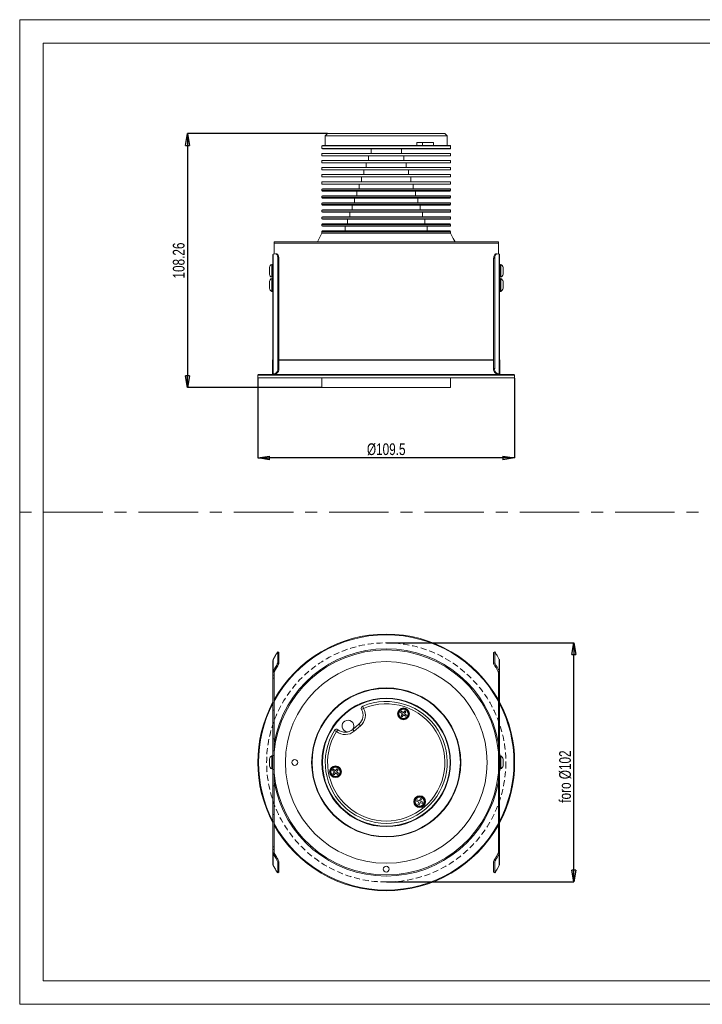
# Model space of a CAD drawing. Header units: millimetres. Extents: x 0 to 594, y 0 to 420.
# Tile 1 of 4: x 0 to 291, y 0 to 420. Entities that reach past the tile are written whole.
import ezdxf

# ---------------------------------------------------------------- set-up
doc = ezdxf.new("R2010")
doc.units = ezdxf.units.MM
doc.header["$LTSCALE"] = 2
doc.header["$PDSIZE"] = -1
doc.linetypes.add('CENTERX2', pattern=[20.32, 12.7, -2.54, 2.54, -2.54])
doc.linetypes.add('HIDDEN', pattern=[1.905, 1.27, -0.635])
for name, color, linetype, lineweight in [('DGA-lighting', 7, 'Continuous', 0), ('DGA-quote', 251, 'Continuous', 0), ('DGA-txt', 7, 'Continuous', 0)]:
    doc.layers.add(name, color=color, linetype=linetype, lineweight=lineweight)
doc.styles.add('SLDTEXTSTYLE0', font='TXT', dxfattribs={"width": 0.75})
doc.dimstyles.new('SLDDIMSTYLE0', dxfattribs={"dimtxt": 5, "dimasz": 5, "dimexe": 0, "dimexo": 0.0625, "dimgap": 1.25, "dimtad": 1, "dimrnd": 1e-09, "dimzin": 12, "dimdsep": 46, "dimtxsty": 'SLDTEXTSTYLE0', "dimblk1": 'CLOSED', "dimblk2": 'CLOSED', "dimsah": 1, "dimcen": 0.09, "dimadec": 0, "dimazin": 3, "dimtfac": 1, "dimtofl": 0, "dimtmove": 0, "dimatfit": 3, "dimldrblk": 'CLOSED', "dimfxl": 1, "dimfrac": 2, "dimtolj": 1, "dimtzin": 12, "dimarcsym": 0})

# ---------------------------------------------------------------- blocks, each defined once
blk = doc.blocks.new('_CLOSED')
at = {"color": 0, "linetype": 'ByBlock', "lineweight": -2}
for p, q in [((-1, 0.166667), (0, 0)), ((-1, 0.166667), (-1, -0.166667)), ((0, 0), (-1, -0.166667)), ((0, 0), (-1, 0))]:
    blk.add_line(p, q, dxfattribs=at)
blk = doc.blocks.new('_D')
at = {"layer": 'Defpoints', "color": 0, "transparency": 16777216}
for p in [(156.29, 154.18), (236.26, 154.18), (156.29, 52.18)]:
    blk.add_point(p, dxfattribs=at)
at = {"layer": 'DGA-quote', "color": 0, "lineweight": -2, "transparency": 16777216}
for p, q in [((156.36, 154.18), (236.26, 154.18)), ((236.26, 57.18), (236.26, 149.18)), ((156.36, 52.18), (236.26, 52.18))]:
    blk.add_line(p, q, dxfattribs=at)
at = {"layer": 'DGA-quote', "color": 0, "lineweight": -2, "transparency": 16777216, "xscale": 5, "yscale": 5, "zscale": 5}
for p, rotation in [((236.26, 154.18), 90), ((236.26, 52.18), 270)]:
    blk.add_blockref('_CLOSED', p, dxfattribs=dict(at, rotation=rotation))
at = {"layer": 'DGA-quote', "color": 0, "transparency": 16777216, "insert": (230.01, 97.14), "char_height": 5, "attachment_point": 2, "rotation": 90, "style": 'SLDTEXTSTYLE0'}
blk.add_mtext('\\A1;foro %%c102', dxfattribs=at)
blk = doc.blocks.new('_D_1')
at = {"layer": 'Defpoints', "color": 0, "transparency": 16777216}
for p in [(101.54, 267.17), (211.04, 267.17), (101.54, 233.04)]:
    blk.add_point(p, dxfattribs=at)
at = {"layer": 'DGA-quote', "color": 0, "lineweight": -2, "transparency": 16777216}
for p, q in [((101.54, 267.11), (101.54, 233.04)), ((211.04, 267.11), (211.04, 233.04)), ((206.04, 233.04), (106.54, 233.04))]:
    blk.add_line(p, q, dxfattribs=at)
at = {"layer": 'DGA-quote', "color": 0, "lineweight": -2, "transparency": 16777216, "xscale": 5, "yscale": 5, "zscale": 5, "rotation": 180}
blk.add_blockref('_CLOSED', (101.54, 233.04), dxfattribs=at)
at = {"layer": 'DGA-quote', "color": 0, "lineweight": -2, "transparency": 16777216, "xscale": 5, "yscale": 5, "zscale": 5}
blk.add_blockref('_CLOSED', (211.04, 233.04), dxfattribs=at)
at = {"layer": 'DGA-quote', "color": 0, "transparency": 16777216, "insert": (156.29, 239.29), "char_height": 5, "attachment_point": 2, "style": 'SLDTEXTSTYLE0'}
blk.add_mtext('\\A1;%%c109.5', dxfattribs=at)
blk = doc.blocks.new('_D_2')
at = {"layer": 'Defpoints', "color": 0, "transparency": 16777216}
for p in [(131.29, 371.4), (71.54, 263.14), (128.89, 263.14)]:
    blk.add_point(p, dxfattribs=at)
at = {"layer": 'DGA-quote', "color": 0, "lineweight": -2, "transparency": 16777216}
for p, q in [((131.23, 371.4), (71.54, 371.4)), ((71.54, 366.4), (71.54, 268.14)), ((128.83, 263.14), (71.54, 263.14))]:
    blk.add_line(p, q, dxfattribs=at)
at = {"layer": 'DGA-quote', "color": 0, "lineweight": -2, "transparency": 16777216, "xscale": 5, "yscale": 5, "zscale": 5}
for p, rotation in [((71.54, 371.4), 90), ((71.54, 263.14), 270)]:
    blk.add_blockref('_CLOSED', p, dxfattribs=dict(at, rotation=rotation))
at = {"layer": 'DGA-quote', "color": 0, "transparency": 16777216, "insert": (65.29, 317.27), "char_height": 5, "attachment_point": 2, "rotation": 90, "style": 'SLDTEXTSTYLE0'}
blk.add_mtext('\\A1;108.26', dxfattribs=at)

msp = doc.modelspace()

# ---------------------------------------------------------------- linework, layer by layer
at = {"layer": 'DGA-lighting', "linetype": 'Continuous'}
for p, q in [((131.294, 371.404), (130.294, 370.404)), ((130.294, 370.404), (130.294, 366.404)), ((182.294, 370.404), (130.294, 370.404)), ((131.294, 371.404), (181.294, 371.404)), ((182.294, 370.404), (181.294, 371.404)), ((182.294, 366.404), (182.294, 370.404)), ((129.094, 366.404), (128.894, 366.204)), ((128.894, 366.204), (128.894, 365.104)), ((161.269, 366.204), (128.894, 366.204)), ((129.094, 366.404), (161.233, 366.404)), ((161.233, 366.404), (183.494, 366.404)), ((183.694, 366.204), (161.269, 366.204)), ((169.357, 367.604), (176.432, 367.604)), ((169.357, 366.404), (169.357, 367.604)), ((171.821, 366.404), (171.821, 367.604)), ((176.432, 367.604), (176.432, 366.404)), ((183.694, 366.204), (183.494, 366.404)), ((183.694, 365.104), (183.694, 366.204)), ((128.894, 365.104), (129.094, 364.904)), ((128.894, 365.104), (183.694, 365.104)), ((128.894, 362.904), (128.894, 361.904)), ((183.694, 362.904), (128.894, 362.904)), ((183.694, 361.904), (128.894, 361.904)), ((183.494, 364.904), (129.094, 364.904)), ((148.794, 361.904), (148.794, 359.904)), ((149.794, 364.904), (149.794, 362.904)), ((162.794, 362.904), (162.794, 364.904)), ((163.794, 359.904), (163.794, 361.904)), ((183.494, 364.904), (183.694, 365.104)), ((183.694, 361.904), (183.694, 362.904)), ((128.894, 359.904), (128.894, 358.904)), ((183.694, 359.904), (128.894, 359.904)), ((183.694, 358.904), (128.894, 358.904)), ((147.794, 358.904), (147.794, 356.904)), ((164.794, 356.904), (164.794, 358.904)), ((183.694, 358.904), (183.694, 359.904)), ((128.894, 356.904), (128.894, 355.904)), ((183.694, 356.904), (128.894, 356.904)), ((183.694, 355.904), (128.894, 355.904)), ((128.894, 353.904), (128.894, 352.904)), ((183.694, 353.904), (128.894, 353.904)), ((183.694, 352.904), (128.894, 352.904)), ((145.794, 352.904), (145.794, 350.904)), ((146.794, 355.904), (146.794, 353.904)), ((165.794, 353.904), (165.794, 355.904)), ((166.794, 350.904), (166.794, 352.904)), ((183.694, 355.904), (183.694, 356.904)), ((183.694, 352.904), (183.694, 353.904)), ((128.894, 350.904), (128.894, 349.904)), ((183.694, 350.904), (128.894, 350.904)), ((183.694, 349.904), (128.894, 349.904)), ((144.794, 349.904), (144.794, 347.904)), ((167.794, 347.904), (167.794, 349.904)), ((183.694, 349.904), (183.694, 350.904)), ((129.094, 347.904), (128.894, 347.704)), ((128.894, 347.704), (128.894, 347.104)), ((161.269, 347.704), (128.894, 347.704)), ((128.894, 347.104), (129.094, 346.904)), ((128.894, 347.104), (183.694, 347.104)), ((129.094, 344.904), (128.894, 344.704)), ((128.894, 344.704), (128.894, 344.104)), ((161.269, 344.704), (128.894, 344.704)), ((129.094, 347.904), (161.233, 347.904)), ((183.494, 346.904), (129.094, 346.904)), ((129.094, 344.904), (161.233, 344.904)), ((143.794, 346.904), (143.794, 344.904)), ((161.233, 347.904), (183.494, 347.904)), ((161.233, 344.904), (183.494, 344.904)), ((183.694, 347.704), (161.269, 347.704)), ((183.694, 344.704), (161.269, 344.704)), ((168.794, 344.904), (168.794, 346.904)), ((183.694, 347.704), (183.494, 347.904)), ((183.494, 346.904), (183.694, 347.104)), ((183.694, 344.704), (183.494, 344.904)), ((183.694, 347.104), (183.694, 347.704)), ((183.694, 344.104), (183.694, 344.704)), ((128.894, 344.104), (129.094, 343.904)), ((128.894, 344.104), (183.694, 344.104)), ((129.094, 341.904), (128.894, 341.704)), ((128.894, 341.704), (128.894, 341.104)), ((161.269, 341.704), (128.894, 341.704)), ((128.894, 341.104), (129.094, 340.904)), ((128.894, 341.104), (183.694, 341.104)), ((183.494, 343.904), (129.094, 343.904)), ((129.094, 341.904), (161.233, 341.904)), ((183.494, 340.904), (129.094, 340.904)), ((141.794, 340.904), (141.794, 338.904)), ((142.794, 343.904), (142.794, 341.904)), ((161.233, 341.904), (183.494, 341.904)), ((183.694, 341.704), (161.269, 341.704)), ((169.794, 341.904), (169.794, 343.904)), ((170.794, 338.904), (170.794, 340.904)), ((183.494, 343.904), (183.694, 344.104)), ((183.694, 341.704), (183.494, 341.904)), ((183.494, 340.904), (183.694, 341.104)), ((183.694, 341.104), (183.694, 341.704)), ((129.094, 338.904), (128.894, 338.704)), ((128.894, 338.704), (128.894, 338.104)), ((161.269, 338.704), (128.894, 338.704)), ((128.894, 338.104), (129.094, 337.904)), ((128.894, 338.104), (183.694, 338.104)), ((129.094, 338.904), (161.233, 338.904)), ((183.494, 337.904), (129.094, 337.904)), ((140.794, 337.904), (140.794, 335.904)), ((161.233, 338.904), (183.494, 338.904)), ((183.694, 338.704), (161.269, 338.704)), ((171.794, 335.904), (171.794, 337.904)), ((183.694, 338.704), (183.494, 338.904)), ((183.494, 337.904), (183.694, 338.104)), ((183.694, 338.104), (183.694, 338.704)), ((129.094, 335.904), (128.894, 335.704)), ((128.894, 335.704), (128.894, 335.104)), ((161.269, 335.704), (128.894, 335.704)), ((128.894, 335.104), (129.094, 334.904)), ((128.894, 335.104), (183.694, 335.104)), ((129.094, 332.904), (128.894, 332.704)), ((128.894, 332.704), (128.894, 332.104)), ((161.269, 332.704), (128.894, 332.704)), ((128.894, 332.104), (129.094, 331.904)), ((128.894, 332.104), (183.694, 332.104)), ((129.094, 335.904), (161.233, 335.904)), ((183.494, 334.904), (129.094, 334.904)), ((129.094, 332.904), (161.233, 332.904)), ((183.494, 331.904), (129.094, 331.904)), ((138.794, 331.904), (138.794, 329.904)), ((139.794, 334.904), (139.794, 332.904)), ((161.233, 335.904), (183.494, 335.904)), ((161.233, 332.904), (183.494, 332.904)), ((183.694, 335.704), (161.269, 335.704)), ((183.694, 332.704), (161.269, 332.704)), ((172.794, 332.904), (172.794, 334.904)), ((173.794, 329.904), (173.794, 331.904)), ((183.694, 335.704), (183.494, 335.904)), ((183.494, 334.904), (183.694, 335.104)), ((183.694, 332.704), (183.494, 332.904)), ((183.494, 331.904), (183.694, 332.104)), ((183.694, 335.104), (183.694, 335.704)), ((183.694, 332.104), (183.694, 332.704)), ((129.094, 329.904), (128.894, 329.704)), ((128.894, 329.704), (128.894, 329.104)), ((161.269, 329.704), (128.894, 329.704)), ((128.894, 329.104), (129.094, 328.904)), ((128.894, 329.104), (183.694, 329.104)), ((128.894, 328.904), (183.694, 328.904)), ((129.094, 329.904), (161.233, 329.904)), ((161.233, 329.904), (183.494, 329.904)), ((183.694, 329.704), (161.269, 329.704)), ((183.694, 329.704), (183.494, 329.904)), ((183.494, 328.904), (183.694, 329.104)), ((183.694, 329.104), (183.694, 329.704)), ((108.494, 325.174), (204.094, 325.174)), ((108.494, 324.674), (108.494, 325.174)), ((108.494, 324.674), (108.494, 319.982)), ((204.094, 324.674), (108.494, 324.674)), ((204.094, 325.174), (204.094, 324.674)), ((204.094, 319.982), (204.094, 324.674)), ((107.994, 319.874), (107.994, 268.874)), ((108.114, 319.918), (109.061, 320.078)), ((108.114, 268.918), (108.114, 319.918)), ((109.606, 320.06), (109.173, 320.084)), ((203.414, 320.084), (202.981, 320.06)), ((203.527, 320.078), (204.473, 319.918)), ((204.473, 319.918), (204.473, 268.918)), ((204.594, 319.874), (204.594, 268.874)), ((107.594, 315.624), (107.494, 315.624)), ((107.494, 315.624), (107.494, 310.124)), ((107.994, 315.393), (107.594, 315.624)), ((107.594, 310.124), (107.594, 315.624)), ((110.061, 318.256), (110.061, 271.237)), ((110.494, 318.232), (110.061, 318.256)), ((110.494, 318.232), (110.494, 271.213)), ((202.527, 318.256), (202.094, 318.232)), ((202.094, 271.213), (202.094, 318.232)), ((202.527, 271.237), (202.527, 318.256)), ((204.994, 315.624), (204.594, 315.393)), ((205.094, 315.624), (204.994, 315.624)), ((204.994, 315.624), (204.994, 310.124)), ((205.094, 310.124), (205.094, 315.624)), ((106.494, 314.374), (106.494, 311.374)), ((206.094, 311.374), (206.094, 314.374)), ((106.494, 308.374), (106.494, 305.374)), ((107.494, 310.124), (107.594, 310.124)), ((107.594, 309.624), (107.494, 309.624)), ((107.494, 309.624), (107.494, 304.124)), ((107.594, 310.124), (107.994, 310.355)), ((107.994, 309.393), (107.594, 309.624)), ((107.594, 307.881), (107.594, 309.624)), ((107.594, 304.124), (107.594, 307.881)), ((204.594, 310.355), (204.994, 310.124)), ((204.994, 309.624), (204.594, 309.393)), ((204.994, 310.124), (205.094, 310.124)), ((205.094, 309.624), (204.994, 309.624)), ((204.994, 309.624), (204.994, 304.124)), ((205.094, 305.866), (205.094, 309.624)), ((206.094, 306.324), (206.094, 308.374)), ((107.494, 304.124), (107.594, 304.124)), ((107.594, 304.124), (107.994, 304.355)), ((204.594, 304.355), (204.994, 304.124)), ((204.994, 304.124), (205.094, 304.124)), ((205.094, 304.124), (205.094, 305.866)), ((206.094, 305.374), (206.094, 306.324)), ((107.944, 274.874), (107.794, 274.724)), ((107.794, 274.724), (107.794, 268.674)), ((107.994, 274.724), (107.794, 274.724)), ((107.944, 274.874), (107.994, 274.874)), ((202.094, 274.874), (110.494, 274.874)), ((202.094, 274.724), (110.494, 274.724)), ((204.594, 274.874), (204.644, 274.874)), ((204.794, 274.724), (204.594, 274.724)), ((204.794, 274.724), (204.644, 274.874)), ((204.794, 268.674), (204.794, 274.724)), ((107.994, 268.874), (108.494, 268.874)), ((109.061, 269.078), (108.114, 268.918)), ((108.547, 268.893), (108.114, 268.918)), ((109.494, 269.053), (108.547, 268.893)), ((109.494, 269.053), (109.061, 269.078)), ((110.061, 271.237), (110.494, 271.213)), ((202.094, 271.213), (202.527, 271.237)), ((203.527, 269.078), (203.094, 269.053)), ((204.04, 268.893), (203.094, 269.053)), ((204.473, 268.918), (203.527, 269.078)), ((204.04, 268.893), (204.473, 268.918)), ((204.094, 268.874), (204.594, 268.874)), ((101.844, 268.674), (101.544, 268.374)), ((101.544, 268.374), (101.544, 267.174)), ((211.044, 268.374), (101.544, 268.374)), ((101.544, 267.174), (156.294, 267.174)), ((101.844, 268.674), (210.744, 268.674)), ((128.894, 267.174), (128.894, 263.144)), ((156.294, 267.174), (211.044, 267.174)), ((183.694, 263.144), (183.694, 267.174)), ((211.044, 268.374), (210.744, 268.674)), ((211.044, 267.174), (211.044, 268.374)), ((183.694, 263.144), (128.894, 263.144)), ((130.894, 263.144), (130.894, 263.044)), ((181.694, 263.044), (130.894, 263.044)), ((181.694, 263.044), (181.694, 263.144)), ((108.114, 147.126), (109.061, 148.757)), ((108.114, 142.126), (108.114, 147.126)), ((110.49, 150.047), (110.057, 150.296)), ((110.061, 150.286), (110.061, 145.676)), ((110.494, 150.037), (110.061, 150.286)), ((110.49, 150.047), (110.494, 150.037)), ((110.494, 150.037), (110.494, 145.427)), ((202.527, 150.286), (202.094, 150.037)), ((202.094, 150.037), (202.097, 150.047)), ((202.094, 145.427), (202.094, 150.037)), ((202.53, 150.296), (202.097, 150.047)), ((202.527, 145.676), (202.527, 150.286)), ((203.527, 148.757), (204.473, 147.126)), ((204.473, 147.126), (204.473, 142.126)), ((107.994, 141.678), (107.994, 146.678)), ((109.061, 143.757), (108.114, 142.126)), ((109.494, 143.508), (108.547, 141.877)), ((109.494, 143.508), (109.061, 143.757)), ((110.061, 145.676), (110.494, 145.427)), ((202.094, 145.427), (202.527, 145.676)), ((203.527, 143.757), (203.094, 143.508)), ((204.04, 141.877), (203.094, 143.508)), ((204.473, 142.126), (203.527, 143.757)), ((204.594, 141.678), (204.594, 146.678)), ((108.494, 141.678), (107.994, 141.678)), ((107.994, 140.38), (107.994, 141.678)), ((107.994, 140.38), (108.494, 140.38)), ((107.994, 139.13), (107.994, 140.38)), ((108.494, 139.13), (107.994, 139.13)), ((107.994, 139.13), (107.994, 128.548)), ((108.547, 141.877), (108.114, 142.126)), ((108.494, 140.38), (108.494, 141.678)), ((108.494, 140.38), (108.494, 139.13)), ((108.494, 139.13), (108.494, 128.548)), ((204.04, 141.877), (204.473, 142.126)), ((204.094, 141.678), (204.594, 141.678)), ((204.094, 141.678), (204.094, 140.38)), ((204.094, 140.38), (204.594, 140.38)), ((204.094, 139.13), (204.094, 140.38)), ((204.594, 139.13), (204.094, 139.13)), ((204.094, 128.548), (204.094, 139.13)), ((204.594, 141.678), (204.594, 140.38)), ((204.594, 140.38), (204.594, 139.13)), ((204.594, 128.548), (204.594, 139.13)), ((107.994, 128.548), (108.494, 128.548)), ((107.994, 125.424), (107.994, 128.548)), ((108.494, 128.548), (108.494, 125.424)), ((146.649, 126.243), (145.775, 125.758)), ((146.649, 126.243), (146.264, 127.165)), ((204.094, 128.548), (204.594, 128.548)), ((204.094, 125.424), (204.094, 128.548)), ((204.594, 128.548), (204.594, 125.424)), ((108.494, 125.424), (107.994, 125.424)), ((107.994, 125.424), (107.994, 113.178)), ((108.494, 125.424), (108.494, 113.178)), ((162.766, 124.974), (162.399, 124.499)), ((162.399, 124.499), (163.23, 123.857)), ((163.23, 123.857), (162.589, 123.026)), ((162.589, 123.026), (163.064, 122.659)), ((163.597, 124.332), (162.766, 124.974)), ((163.064, 122.659), (163.705, 123.49)), ((164.239, 125.163), (163.597, 124.332)), ((163.705, 123.49), (164.536, 122.849)), ((164.072, 123.965), (164.714, 124.797)), ((164.903, 123.324), (164.072, 123.965)), ((164.714, 124.797), (164.239, 125.163)), ((164.536, 122.849), (164.903, 123.324)), ((204.594, 125.424), (204.094, 125.424)), ((204.094, 113.178), (204.094, 125.424)), ((204.594, 113.178), (204.594, 125.424)), ((141.983, 117.259), (144.646, 119.53)), ((145.295, 118.769), (142.632, 116.498)), ((145.295, 118.769), (144.646, 119.53)), ((134.189, 116.866), (135.039, 116.34)), ((135.655, 117.127), (135.039, 116.34)), ((141.983, 117.259), (142.632, 116.498)), ((107.994, 113.178), (108.494, 113.178)), ((107.994, 108.178), (107.994, 113.178)), ((108.494, 113.178), (108.494, 111.566)), ((108.494, 107.555), (108.494, 111.388)), ((204.094, 113.178), (204.594, 113.178)), ((204.094, 111.563), (204.094, 113.178)), ((204.094, 111.388), (204.094, 107.555)), ((204.594, 113.178), (204.594, 108.178)), ((107.594, 105.928), (107.494, 105.928)), ((107.494, 105.928), (107.494, 103.178)), ((107.994, 105.697), (107.594, 105.928)), ((107.594, 100.428), (107.594, 105.928)), ((107.994, 108.178), (108.494, 108.178)), ((107.994, 106.178), (107.994, 108.178)), ((108.494, 106.178), (107.994, 106.178)), ((107.994, 106.178), (107.994, 100.178)), ((108.494, 98.801), (108.494, 107.555)), ((204.094, 108.178), (204.594, 108.178)), ((204.094, 107.555), (204.094, 98.801)), ((204.594, 106.178), (204.094, 106.178)), ((204.594, 108.178), (204.594, 106.178)), ((204.594, 100.178), (204.594, 106.178)), ((204.994, 105.928), (204.594, 105.697)), ((205.094, 105.928), (204.994, 105.928)), ((204.994, 105.928), (204.994, 100.428)), ((205.094, 103.178), (205.094, 105.928)), ((106.494, 104.678), (106.494, 103.178)), ((106.494, 103.178), (106.494, 101.678)), ((107.494, 103.178), (107.494, 100.428)), ((205.094, 100.428), (205.094, 103.178)), ((206.094, 103.178), (206.094, 104.678)), ((206.094, 101.678), (206.094, 103.178)), ((107.494, 100.428), (107.594, 100.428)), ((107.594, 100.428), (107.994, 100.659)), ((107.994, 100.178), (108.494, 100.178)), ((107.994, 98.178), (107.994, 100.178)), ((108.494, 98.178), (107.994, 98.178)), ((107.994, 93.178), (107.994, 98.178)), ((108.494, 94.968), (108.494, 98.801)), ((133.806, 100.271), (133.426, 99.807)), ((133.426, 99.807), (134.237, 99.141)), ((134.237, 99.141), (133.571, 98.33)), ((133.571, 98.33), (134.035, 97.949)), ((134.618, 99.605), (133.806, 100.271)), ((134.035, 97.949), (134.701, 98.761)), ((135.284, 100.417), (134.618, 99.605)), ((134.701, 98.761), (135.513, 98.095)), ((135.082, 99.225), (135.748, 100.036)), ((135.894, 98.559), (135.082, 99.225)), ((135.748, 100.036), (135.284, 100.417)), ((135.513, 98.095), (135.894, 98.559)), ((204.094, 100.178), (204.594, 100.178)), ((204.094, 98.801), (204.094, 94.968)), ((204.594, 98.178), (204.094, 98.178)), ((204.594, 100.659), (204.994, 100.428)), ((204.594, 100.178), (204.594, 98.178)), ((204.594, 98.178), (204.594, 93.178)), ((204.994, 100.428), (205.094, 100.428)), ((108.494, 93.178), (107.994, 93.178)), ((107.994, 93.178), (107.994, 80.932)), ((108.494, 94.793), (108.494, 93.178)), ((108.494, 93.178), (108.494, 80.932)), ((204.094, 93.178), (204.094, 94.79)), ((204.594, 93.178), (204.094, 93.178)), ((204.094, 80.932), (204.094, 93.178)), ((204.594, 80.932), (204.594, 93.178)), ((169.45, 87.25), (169.212, 86.699)), ((169.212, 86.699), (170.176, 86.283)), ((170.414, 86.834), (169.45, 87.25)), ((170.176, 86.283), (169.761, 85.319)), ((169.761, 85.319), (170.311, 85.081)), ((170.311, 85.081), (170.727, 86.045)), ((170.83, 87.798), (170.414, 86.834)), ((170.727, 86.045), (171.691, 85.63)), ((171.381, 87.56), (170.83, 87.798)), ((170.965, 86.596), (171.381, 87.56)), ((171.929, 86.181), (170.965, 86.596)), ((171.691, 85.63), (171.929, 86.181)), ((107.994, 80.932), (108.494, 80.932)), ((107.994, 77.808), (107.994, 80.932)), ((108.494, 80.932), (108.494, 77.808)), ((204.094, 80.932), (204.594, 80.932)), ((204.094, 77.808), (204.094, 80.932)), ((204.594, 80.932), (204.594, 77.808)), ((108.494, 77.808), (107.994, 77.808)), ((107.994, 77.808), (107.994, 67.226)), ((108.494, 77.808), (108.494, 67.226)), ((204.594, 77.808), (204.094, 77.808)), ((204.094, 67.226), (204.094, 77.808)), ((204.594, 67.226), (204.594, 77.808)), ((107.994, 67.226), (108.494, 67.226)), ((107.994, 65.976), (107.994, 67.226)), ((108.494, 67.226), (108.494, 65.976)), ((204.094, 67.226), (204.594, 67.226)), ((204.094, 65.976), (204.094, 67.226)), ((204.594, 67.226), (204.594, 65.976)), ((108.494, 65.976), (107.994, 65.976)), ((107.994, 64.678), (107.994, 65.976)), ((107.994, 64.678), (107.994, 59.678)), ((108.494, 64.678), (107.994, 64.678)), ((108.547, 64.479), (108.114, 64.23)), ((108.114, 59.23), (108.114, 64.23)), ((108.114, 64.23), (109.061, 62.599)), ((108.494, 64.678), (108.494, 65.976)), ((108.547, 64.479), (109.494, 62.848)), ((203.094, 62.848), (204.04, 64.479)), ((203.527, 62.599), (204.473, 64.23)), ((204.04, 64.479), (204.473, 64.23)), ((204.594, 65.976), (204.094, 65.976)), ((204.094, 65.976), (204.094, 64.678)), ((204.094, 64.678), (204.594, 64.678)), ((204.473, 64.23), (204.473, 59.23)), ((204.594, 65.976), (204.594, 64.678)), ((204.594, 64.678), (204.594, 59.678)), ((109.061, 57.599), (108.114, 59.23)), ((109.061, 62.599), (109.494, 62.848)), ((110.494, 60.929), (110.061, 60.68)), ((110.061, 60.68), (110.061, 56.07)), ((110.494, 60.929), (110.494, 56.319)), ((202.527, 60.68), (202.094, 60.929)), ((202.094, 56.319), (202.094, 60.929)), ((202.527, 56.07), (202.527, 60.68)), ((203.094, 62.848), (203.527, 62.599)), ((204.473, 59.23), (203.527, 57.599)), ((110.057, 56.06), (110.49, 56.309)), ((110.061, 56.07), (110.494, 56.319)), ((110.494, 56.319), (110.49, 56.309)), ((202.094, 56.319), (202.527, 56.07)), ((202.097, 56.309), (202.094, 56.319)), ((202.097, 56.309), (202.53, 56.06))]:
    msp.add_line(p, q, dxfattribs=at)
at = {"layer": 'DGA-lighting', "linetype": 'Continuous', "flags": 128}
for points in [[(128.894, 328.904), (127.836, 327.008), (126.965, 325.174)], [(185.622, 325.174), (184.892, 326.731), (183.694, 328.904)], [(110.061, 318.256), (110.042, 318.641), (109.985, 319.005), (109.892, 319.334), (109.768, 319.614), (109.616, 319.836), (109.443, 319.991), (109.256, 320.072), (109.061, 320.078)], [(109.606, 320.06), (109.689, 320.048), (109.876, 319.966), (110.049, 319.812), (110.201, 319.59), (110.325, 319.309), (110.418, 318.981), (110.475, 318.617), (110.494, 318.232)], [(202.094, 318.232), (202.113, 318.617), (202.17, 318.981), (202.262, 319.309), (202.387, 319.59), (202.538, 319.812), (202.711, 319.966), (202.899, 320.048), (202.981, 320.06)], [(203.527, 320.078), (203.332, 320.072), (203.144, 319.991), (202.971, 319.836), (202.82, 319.614), (202.695, 319.334), (202.603, 319.005), (202.546, 318.641), (202.527, 318.256)], [(138.751, 116.502), (139.413, 116.242), (139.822, 116.182)], [(107.863, 105.772), (107.889, 106.223), (107.994, 107.578)], [(204.594, 107.578), (204.698, 106.223), (204.724, 105.772)], [(107.994, 98.778), (107.889, 100.133), (107.863, 100.584)], [(204.724, 100.584), (204.698, 100.133), (204.594, 98.778)]]:
    msp.add_lwpolyline(points, dxfattribs=at)
at = {"layer": 'DGA-lighting', "linetype": 'Continuous'}
for centre, radius in [((156.294, 103.178), 43), ((156.294, 103.178), 31.8), ((156.294, 103.178), 31.6), ((156.294, 103.178), 27.4), ((156.294, 103.178), 27.2), ((163.651, 123.911), 2.5), ((163.651, 123.911), 2.25), ((163.651, 123.911), 1.95), ((117.294, 103.178), 1.25), ((134.66, 99.183), 2.5), ((134.66, 99.183), 2.25), ((134.66, 99.183), 1.95), ((170.571, 86.44), 2.5), ((170.571, 86.44), 2.25), ((170.571, 86.44), 1.95), ((156.294, 57.678), 1.25)]:
    msp.add_circle(centre, radius, dxfattribs=at)
for centre, radius, start, end in [((108.107, 319.75), 0.168, 87.55984, 132.45656), ((204.48, 319.75), 0.168, 47.54344, 92.44016), ((108.425, 313.854), 2, 117.74981, 164.93058), ((204.163, 313.854), 2, 15.06942, 62.25019), ((108.425, 311.894), 2, 195.06942, 242.25019), ((204.163, 311.894), 2, 297.74981, 344.93058), ((108.425, 307.854), 2, 117.74981, 164.93058), ((204.163, 307.854), 2, 15.06942, 62.25019), ((108.425, 305.894), 2, 195.06942, 242.25019), ((204.163, 305.894), 2, 297.74981, 344.93058), ((108.107, 268.75), 0.168, 87.56339, 132.45228), ((108.544, 268.819), 0.0747, 87.56338, 132.45015), ((107.962, 270.898), 2.126, 301.11471, 9.18954), ((108.395, 270.873), 2.126, 301.11471, 9.18954), ((204.192, 270.873), 2.126, 170.81046, 238.88529), ((204.625, 270.898), 2.126, 170.81046, 238.88529), ((204.043, 268.819), 0.0747, 47.54985, 92.43662), ((204.48, 268.75), 0.168, 47.54772, 92.43661), ((156.294, 103.178), 54.75, 90, 150.81613), ((156.294, 103.178), 54.45, 90, 151.38643), ((156.294, 103.178), 54.75, 29.18387, 90), ((156.294, 103.178), 54.45, 28.61357, 90), ((156.294, 103.178), 48.5, 9.74629, 170.25371), ((108.886, 146.678), 0.892, 149.87045, 179.99162), ((156.294, 103.178), 48, 5.23218, 174.76782), ((115.644, 145.542), 7.326, 139.64697, 153.9697), ((196.944, 145.542), 7.326, 26.0303, 40.35303), ((203.701, 146.678), 0.892, 0.00838, 30.12955), ((97.483, 151.011), 13.662, 327.93271, 337.01711), ((97.916, 150.762), 13.662, 327.93281, 337.0171), ((214.671, 150.762), 13.662, 202.9829, 212.06719), ((215.104, 151.011), 13.662, 202.98289, 212.06729), ((108.886, 141.678), 0.892, 149.87061, 179.99146), ((108.89, 141.678), 0.397, 149.87074, 179.99082), ((203.697, 141.678), 0.397, 0.00918, 30.12926), ((203.701, 141.678), 0.892, 0.00854, 30.12939), ((156.294, 103.178), 54.75, 151.9079, 208.0921), ((156.294, 103.178), 54.45, 152.50515, 207.49485), ((156.294, 103.178), 26, 148.23311, 112.69163), ((156.294, 103.178), 25, 148.23311, 112.69163), ((141.401, 123.334), 6, 310.46237, 28.99493), ((146.649, 126.243), 1, 112.69163, 208.99493), ((156.294, 103.178), 54.75, 331.9079, 28.0921), ((156.294, 103.178), 54.45, 332.50515, 27.49485), ((141.401, 123.334), 5, 310.46237, 28.99493), ((139.983, 118.677), 2.5, 328.5289, 240.46237), ((135.039, 116.34), 1, 51.92981, 148.23311), ((138.739, 121.063), 6, 231.92981, 310.46237), ((138.739, 121.063), 5, 231.92981, 310.46237), ((108.425, 104.158), 2, 117.74981, 164.93058), ((204.163, 104.158), 2, 15.06942, 62.25019), ((108.425, 102.198), 2, 195.06942, 242.25019), ((204.163, 102.198), 2, 297.74981, 344.93058), ((156.294, 103.178), 48, 185.23218, 354.76782), ((156.294, 103.178), 48.5, 189.74629, 350.25371), ((156.294, 103.178), 54.45, 208.61357, 331.38643), ((156.294, 103.178), 54.75, 209.18387, 330.81613), ((108.886, 64.678), 0.892, 180.00854, 210.12939), ((108.89, 64.678), 0.397, 180.00918, 210.12926), ((203.697, 64.678), 0.397, 329.87074, 359.99082), ((203.701, 64.678), 0.892, 329.87061, 359.99146), ((108.886, 59.678), 0.892, 180.00838, 210.12955), ((97.483, 55.345), 13.662, 22.98289, 32.06729), ((97.916, 55.594), 13.662, 22.9829, 32.06719), ((214.671, 55.594), 13.662, 147.93281, 157.0171), ((215.104, 55.345), 13.662, 147.93271, 157.01711), ((203.701, 59.678), 0.892, 329.87045, 359.99162), ((115.644, 60.814), 7.326, 206.0303, 220.35303), ((196.944, 60.814), 7.326, 319.64697, 333.9697)]:
    msp.add_arc(centre, radius, start, end, dxfattribs=at)
at = {"layer": 'DGA-quote', "linetype": 'CENTERX2'}
msp.add_lwpolyline([(10, 210), (584, 210)], dxfattribs=at)
at = {"layer": 'DGA-quote', "linetype": 'HIDDEN'}
msp.add_circle((156.294, 103.178), 51, dxfattribs=at)
at = {"layer": 'DGA-txt'}
for points in [[(0, 0), (594, 0), (594, 420), (0, 420)], [(10, 10), (584, 10), (584, 410), (10, 410)]]:
    msp.add_lwpolyline(points, close=True, dxfattribs=at)
msp.add_lwpolyline([(0, 210), (5, 210)], dxfattribs=at)

# ---------------------------------------------------------------- dimensions: what is measured, and where the dimension line sits
at = {"layer": 'DGA-quote'}
dim = msp.add_linear_dim(base=(71.544, 263.144), p1=(131.294, 371.404), p2=(128.894, 263.144), angle=90, dimstyle='SLDDIMSTYLE0', dxfattribs=at)
dim.commit()
dim.dimension.update_dxf_attribs({"geometry": '_D_2', "text_midpoint": (71.544, 317.274), "dimtype": 160})
dim = msp.add_linear_dim(base=(101.544, 233.044), p1=(211.044, 267.174), p2=(101.544, 267.174), text='%%c<>', dimstyle='SLDDIMSTYLE0', dxfattribs=at)
dim.commit()
dim.dimension.update_dxf_attribs({"geometry": '_D_1', "text_midpoint": (156.294, 233.044), "dimtype": 160})
dim = msp.add_linear_dim(base=(236.264, 154.178), p1=(156.294, 52.178), p2=(156.294, 154.178), angle=90, text='foro %%c<>', dimstyle='SLDDIMSTYLE0', dxfattribs=at)
dim.commit()
dim.dimension.update_dxf_attribs({"geometry": '_D', "text_midpoint": (236.264, 97.143), "dimtype": 160})

doc.saveas('drawing.dxf')
